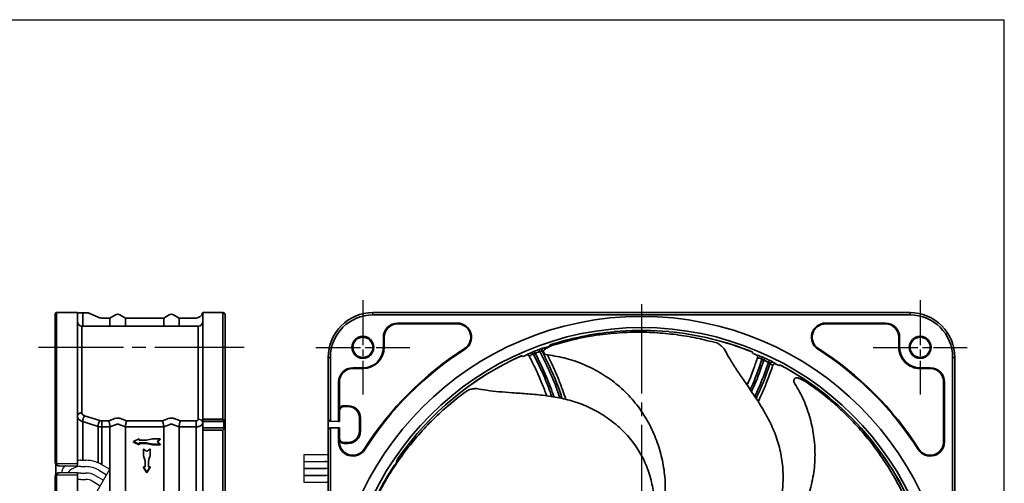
# Model space of a CAD drawing. Header units: millimetres. Extents: x 0 to 420, y 0 to 297.
# Tile 14 of 14: x 200 to 420, y 193 to 297. Entities that reach past the tile are written whole.
import ezdxf

# ---------------------------------------------------------------- set-up
doc = ezdxf.new("R2010")
doc.units = ezdxf.units.MM
doc.linetypes.add('CENTER', pattern=[27, 20, -2, 3, -2])
doc.linetypes.add('HS', pattern=[0])

msp = doc.modelspace()

# ---------------------------------------------------------------- linework, layer by layer
at = {"color": 7, "linetype": 'HS'}
for p in [(0, 297), (420, 0)]:
    msp.add_line(p, (420, 297), dxfattribs=at)
at = {"color": 7, "linetype": 'CENTER', "ltscale": 0.5}
for p, q in [((276.7, 234.32), (276.7, 213.32)), ((401.2, 234.32), (401.2, 213.32)), ((266.2, 223.82), (287.2, 223.82)), ((390.7, 223.82), (411.7, 223.82))]:
    msp.add_line(p, q, dxfattribs=at)
at = {"color": 7, "linetype": 'CENTER'}
for p, q in [((338.95, 233.48), (338.95, 89.66)), ((250.19, 223.82), (204.23, 223.82))]:
    msp.add_line(p, q, dxfattribs=at)
at = {"color": 7, "linetype": 'Continuous', "lineweight": 35}
for p, q in [((207.93, 221.57), (207.93, 231.27)), ((208.23, 231.57), (208.23, 221.57)), ((208.23, 231.57), (212.93, 231.57)), ((212.93, 231.57), (212.93, 221.57)), ((214.12, 231.52), (214.12, 228.57)), ((217.54, 230.54), (215.31, 231.52)), ((221.43, 231.08), (220.2, 230.37)), ((223.66, 230.37), (222.43, 231.08)), ((233.43, 231.08), (232.2, 230.37)), ((235.66, 230.37), (234.43, 231.08)), ((240.93, 221.57), (240.93, 231.57)), ((240.93, 231.57), (245.43, 231.57)), ((245.43, 221.57), (245.43, 231.57)), ((245.93, 231.07), (245.93, 221.57)), ((278.95, 231.07), (278.95, 231.57)), ((278.95, 231.57), (398.95, 231.57)), ((398.95, 231.07), (278.95, 231.07)), ((398.95, 231.07), (398.95, 231.57)), ((220.2, 230.37), (218.35, 230.37)), ((220.2, 228.57), (220.2, 230.37)), ((232.2, 230.37), (223.66, 230.37)), ((223.66, 228.57), (223.66, 230.37)), ((232.2, 228.57), (232.2, 230.37)), ((239.43, 230.37), (235.66, 230.37)), ((235.66, 228.57), (235.66, 230.37)), ((284.45, 229.24), (297.81, 229.24)), ((284.45, 229.24), (284.45, 229.07)), ((297.81, 229.07), (284.45, 229.07)), ((297.81, 229.24), (297.81, 229.07)), ((380.08, 229.24), (393.45, 229.24)), ((380.08, 229.24), (380.08, 229.07)), ((393.45, 229.07), (380.08, 229.07)), ((393.45, 229.24), (393.45, 229.07)), ((239.93, 228.57), (213.93, 228.57)), ((213.93, 228.57), (213.93, 220.46)), ((239.93, 220.46), (239.93, 228.57)), ((332.86, 227.32), (336.85, 227.56)), ((336.85, 227.56), (341.04, 227.56)), ((341.04, 227.56), (345.03, 227.32)), ((281.28, 223.82), (281.28, 226.07)), ((281.28, 226.07), (281.45, 226.07)), ((281.45, 226.07), (281.45, 223.82)), ((328.04, 226.4), (326.23, 226.08)), ((355.85, 224.76), (355.74, 224.81)), ((396.45, 223.82), (396.45, 226.07)), ((396.45, 226.07), (396.62, 226.07)), ((396.62, 226.07), (396.62, 223.82)), ((281.28, 223.82), (281.45, 223.82)), ((317.08, 223.05), (316.74, 222.97)), ((317.78, 223.66), (317.61, 223.56)), ((318.93, 224.2), (317.86, 223.71)), ((357.43, 223.45), (357.35, 223.56)), ((396.45, 223.82), (396.62, 223.82)), ((207.93, 198.35), (207.93, 221.57)), ((208.23, 221.57), (208.23, 197.96)), ((212.93, 197.77), (212.93, 221.57)), ((213.93, 220.46), (213.93, 209.18)), ((239.93, 207.75), (239.93, 220.46)), ((240.93, 221.57), (240.93, 207.81)), ((245.43, 207.81), (245.43, 221.57)), ((245.93, 221.57), (245.93, 207.31)), ((268.95, 221.57), (269.45, 221.57)), ((268.95, 207.81), (268.95, 221.57)), ((269.45, 221.57), (269.45, 207.31)), ((408.45, 101.57), (408.45, 221.57)), ((408.45, 221.57), (408.95, 221.57)), ((408.95, 221.57), (408.95, 101.57)), ((274.45, 219.24), (276.7, 219.24)), ((274.45, 219.24), (274.45, 219.07)), ((276.7, 219.07), (274.45, 219.07)), ((276.7, 219.24), (276.7, 219.07)), ((401.2, 219.24), (403.45, 219.24)), ((401.2, 219.07), (401.2, 219.24)), ((403.45, 219.07), (401.2, 219.07)), ((403.45, 219.07), (403.45, 219.24)), ((271.28, 210.23), (271.28, 216.07)), ((271.28, 216.07), (271.45, 216.07)), ((271.45, 216.07), (271.45, 210.23)), ((374.3, 216.83), (374.11, 216.9)), ((375.43, 216.27), (374.39, 216.8)), ((406.45, 202.7), (406.45, 216.07)), ((406.45, 216.07), (406.62, 216.07)), ((406.62, 216.07), (406.62, 202.7)), ((300.08, 214.18), (299.98, 214.12)), ((302.09, 214.6), (301.96, 214.61)), ((382.83, 210.52), (381.46, 211.73)), ((271.25, 207.27), (271.25, 209.8)), ((271.25, 209.8), (271.45, 209.8)), ((271.28, 210.23), (271.45, 210.23)), ((271.45, 209.8), (271.45, 210.23)), ((271.45, 209.8), (271.45, 207.27)), ((272.45, 210.77), (272.45, 210.57)), ((272.45, 210.77), (273.45, 210.77)), ((273.45, 210.57), (272.45, 210.57)), ((273.45, 210.77), (273.45, 210.57)), ((214.12, 207.23), (214.12, 198.59)), ((214.52, 208.53), (217.95, 207.46)), ((218.35, 207.4), (219.93, 207.4)), ((218.35, 206.05), (218.35, 207.4)), ((219.93, 207.4), (220.93, 207.81)), ((222.93, 207.81), (223.93, 207.4)), ((223.93, 207.4), (231.93, 207.4)), ((231.93, 207.4), (232.93, 207.81)), ((234.93, 207.81), (235.93, 207.4)), ((235.93, 207.4), (239.43, 207.4)), ((239.43, 206.05), (239.43, 207.4)), ((240.93, 207.81), (245.43, 207.81)), ((240.93, 207.31), (240.93, 207.81)), ((245.93, 207.31), (240.93, 207.31)), ((240.93, 207.27), (240.93, 207.31)), ((240.93, 207.27), (245.73, 207.27)), ((240.93, 205.87), (240.93, 207.27)), ((245.63, 205.87), (245.63, 207.27)), ((245.83, 207.27), (245.83, 205.87)), ((245.93, 207.27), (245.93, 207.31)), ((245.93, 207.27), (245.93, 205.87)), ((268.95, 205.33), (268.95, 207.81)), ((269.45, 207.31), (269.44, 207.31)), ((271.25, 207.27), (269.45, 207.31)), ((275.95, 205.07), (275.95, 208.07)), ((276.15, 208.07), (275.95, 208.07)), ((276.15, 208.07), (276.15, 205.07)), ((217.54, 198.05), (217.54, 206.16)), ((218.35, 206.05), (218.35, 197.65)), ((220.2, 206.05), (218.35, 206.05)), ((221.43, 206.54), (220.2, 206.04)), ((220.2, 206.04), (220.2, 206.05)), ((220.2, 181.08), (220.2, 206.04)), ((223.66, 206.04), (222.43, 206.54)), ((223.66, 206.05), (223.66, 206.04)), ((232.2, 206.05), (223.66, 206.05)), ((223.66, 181.08), (223.66, 206.04)), ((233.43, 206.54), (232.2, 206.04)), ((232.2, 206.04), (232.2, 206.05)), ((232.2, 181.08), (232.2, 206.04)), ((235.66, 206.04), (234.43, 206.54)), ((235.66, 206.05), (235.66, 206.04)), ((239.43, 206.05), (235.66, 206.05)), ((235.66, 181.08), (235.66, 206.04)), ((239.43, 181.08), (239.43, 206.05)), ((240.93, 205.87), (245.73, 205.87)), ((240.93, 205.83), (240.93, 205.87)), ((240.93, 205.83), (245.93, 205.83)), ((240.93, 205.33), (240.93, 205.83)), ((245.43, 205.33), (240.93, 205.33)), ((240.93, 205.33), (240.93, 101.57)), ((245.43, 101.57), (245.43, 205.33)), ((245.93, 205.83), (245.93, 205.87)), ((245.93, 205.83), (245.93, 101.57)), ((268.95, 101.57), (268.95, 205.33)), ((269.44, 205.83), (269.45, 205.83)), ((269.45, 205.83), (271.25, 205.87)), ((269.45, 205.83), (269.45, 101.57)), ((271.25, 203.34), (271.25, 205.87)), ((271.45, 205.87), (271.45, 203.34)), ((276.15, 205.07), (275.95, 205.07)), ((225.43, 202.63), (225.43, 202.77)), ((226.73, 203.38), (226.73, 203.08)), ((226.73, 203.08), (228.33, 203.08)), ((228.33, 202.47), (226.73, 202.47)), ((226.73, 202.47), (226.73, 202.16)), ((228.33, 202.33), (228.33, 202.47)), ((229.73, 203.38), (231.43, 203.38)), ((231.43, 203.24), (231.43, 203.38)), ((271.25, 203.34), (271.45, 203.34)), ((271.28, 202.7), (271.28, 202.91)), ((271.28, 202.91), (271.45, 202.91)), ((271.28, 202.7), (271.45, 202.7)), ((271.45, 202.91), (271.45, 203.34)), ((271.45, 202.91), (271.45, 202.7)), ((272.45, 202.37), (272.45, 202.57)), ((272.45, 202.57), (273.45, 202.57)), ((273.45, 202.37), (273.45, 202.57)), ((406.62, 202.7), (406.45, 202.7)), ((228.33, 202.33), (226.73, 202.33)), ((226.73, 202.02), (226.73, 202.16)), ((227.68, 199.7), (227.68, 201.13)), ((229.18, 201.13), (229.18, 199.7)), ((231.43, 202.16), (229.73, 202.16)), ((229.73, 202.02), (229.73, 202.16)), ((231.43, 202.02), (229.73, 202.02)), ((231.43, 202.02), (231.43, 202.16)), ((273.45, 202.37), (272.45, 202.37)), ((227.68, 199.56), (227.68, 199.7)), ((228.05, 197.1), (228.05, 198.5)), ((228.8, 198.5), (228.8, 197.1)), ((229.18, 199.56), (229.18, 199.7)), ((208.13, 195.39), (208.13, 197.75)), ((208.29, 197.86), (212.93, 197.77)), ((212.93, 197.27), (208.91, 197.35)), ((208.91, 195.79), (212.93, 195.87)), ((212.93, 197.77), (212.93, 197.27)), ((212.93, 195.87), (212.93, 195.37)), ((227.68, 197.1), (228.05, 197.1)), ((227.68, 196.95), (227.68, 197.1)), ((228.43, 195.8), (228.43, 195.94)), ((228.8, 197.1), (229.18, 197.1)), ((229.18, 196.95), (229.18, 197.1)), ((283.85, 197.59), (283.92, 197.56)), ((207.93, 101.57), (207.93, 194.79)), ((208.23, 195.18), (208.23, 101.57)), ((212.93, 195.37), (208.29, 195.28)), ((212.93, 101.57), (212.93, 195.37)), ((281.46, 193.46), (280.59, 191.85))]:
    msp.add_line(p, q, dxfattribs=at)
at = {"color": 7}
for p, q in [((213.7, 198.59), (214.83, 198.59)), ((268.23, 199.82), (263.5, 199.82)), ((263.5, 199.82), (263.5, 198.32)), ((263.5, 198.32), (268.23, 198.32)), ((268.41, 198.27), (263.5, 198.27)), ((263.5, 198.27), (263.5, 196.77)), ((209.48, 196.03), (209.48, 195.8)), ((209.76, 196.87), (209.6, 196.61)), ((210.33, 197.32), (209.77, 196.89)), ((213.7, 197.17), (213.34, 197.17)), ((213.7, 197.17), (214.83, 197.17)), ((217.33, 191.68), (220.17, 196.59)), ((217.62, 196.43), (219.46, 195.36)), ((218.33, 197.66), (220.17, 196.59)), ((263.5, 196.77), (268.41, 196.77)), ((268.43, 196.72), (263.5, 196.72)), ((263.5, 196.72), (263.5, 195.22)), ((213.7, 195.75), (214.83, 195.75)), ((213.7, 194.33), (214.83, 194.33)), ((216.2, 193.97), (218.04, 192.9)), ((216.91, 195.2), (218.75, 194.13)), ((263.5, 195.22), (268.43, 195.22)), ((268.64, 195.17), (263.5, 195.17)), ((263.5, 195.17), (263.5, 193.67)), ((263.5, 193.67), (268.64, 193.67))]:
    msp.add_line(p, q, dxfattribs=at)
at = {"color": 7, "linetype": 'Continuous', "lineweight": 35, "flags": 128}
for points in [[(299.52, 223.39), (299.51, 223.42), (299.49, 223.44), (299.48, 223.46), (299.47, 223.48), (299.46, 223.5), (299.44, 223.51), (299.44, 223.53), (299.43, 223.54)], [(315.02, 222.94), (315.02, 222.93), (315.03, 222.9), (315.05, 222.86), (315.07, 222.8), (315.1, 222.73), (315.13, 222.65), (315.17, 222.57), (315.2, 222.48)], [(316.08, 223.35), (316.09, 223.34), (316.1, 223.31), (316.12, 223.26), (316.14, 223.21), (316.16, 223.14), (316.19, 223.06), (316.23, 222.97), (316.26, 222.88)], [(378.38, 223.39), (378.39, 223.42), (378.4, 223.44), (378.42, 223.46), (378.43, 223.48), (378.44, 223.5), (378.45, 223.51), (378.46, 223.53), (378.47, 223.54)], [(366.47, 221.42), (366.47, 221.41), (366.46, 221.38), (366.44, 221.34), (366.41, 221.28), (366.38, 221.21), (366.34, 221.13), (366.3, 221.05), (366.26, 220.96)], [(367.51, 220.93), (367.5, 220.92), (367.49, 220.89), (367.47, 220.85), (367.44, 220.8), (367.41, 220.73), (367.37, 220.65), (367.33, 220.57), (367.29, 220.48)], [(217.54, 206.16), (215.71, 206.73), (214.12, 207.23)], [(245.43, 207.81), (245.52, 207.71), (245.62, 207.62), (245.7, 207.53), (245.78, 207.46), (245.84, 207.4), (245.89, 207.35), (245.92, 207.32), (245.93, 207.31)], [(271.45, 207.27), (271.45, 207.27), (271.44, 207.27), (271.42, 207.27), (271.4, 207.27), (271.38, 207.27), (271.35, 207.27), (271.32, 207.27), (271.28, 207.27), (271.25, 207.27)], [(245.93, 205.83), (245.92, 205.82), (245.89, 205.79), (245.84, 205.74), (245.78, 205.68), (245.7, 205.6), (245.62, 205.52), (245.52, 205.43), (245.43, 205.33)], [(271.25, 205.87), (271.29, 205.87), (271.32, 205.87), (271.36, 205.87), (271.39, 205.87), (271.41, 205.87), (271.43, 205.87), (271.44, 205.87), (271.45, 205.87)], [(277.12, 201), (277.1, 201.01), (277.08, 201.03), (277.06, 201.04), (277.04, 201.05), (277.02, 201.06), (277, 201.07), (276.99, 201.08), (276.98, 201.09)], [(400.77, 201), (400.79, 201.01), (400.82, 201.03), (400.84, 201.04), (400.86, 201.05), (400.88, 201.06), (400.89, 201.07), (400.91, 201.08), (400.92, 201.09)], [(208.05, 197.87), (208.06, 197.87), (208.07, 197.87), (208.08, 197.88), (208.1, 197.89), (208.13, 197.91), (208.16, 197.93), (208.19, 197.94), (208.23, 197.96)], [(208.05, 195.27), (208.06, 195.27), (208.07, 195.27), (208.08, 195.26), (208.1, 195.24), (208.13, 195.23), (208.16, 195.21), (208.19, 195.2), (208.23, 195.18)]]:
    msp.add_lwpolyline(points, dxfattribs=at)
at = {"color": 7, "linetype": 'Continuous', "lineweight": 35}
for centre, radius in [((338.95, 161.57), 69.16), ((338.95, 161.57), 66.66), ((276.7, 223.82), 2.45), ((276.7, 223.82), 2.25), ((401.2, 223.82), 2.45), ((401.2, 223.82), 2.25)]:
    msp.add_circle(centre, radius, dxfattribs=at)
for centre, radius, start, end in [((208.23, 231.27), 0.3, 90, 180), ((221.93, 230.21), 1, 60, 120), ((233.93, 230.21), 1, 60, 120), ((239.43, 231.87), 1.5, 270, 346.4935), ((245.43, 231.07), 0.5, 0, 90), ((278.95, 221.57), 10, 90, 180), ((278.95, 221.57), 9.5, 90, 180), ((398.95, 221.57), 10, 359.9999, 90.0001), ((398.95, 221.57), 9.5, 0, 90), ((213.93, 229.57), 1, 180, 270), ((218.35, 232.37), 2, 246.2505, 270), ((239.93, 229.57), 1, 270, 0), ((284.45, 226.07), 3.17, 89.9999, 180), ((284.45, 226.07), 3, 89.9999, 180.0001), ((297.81, 226.07), 3.17, 302.5271, 90), ((297.81, 226.07), 3, 302.5271, 90), ((380.08, 226.07), 3.17, 90, 237.4729), ((380.08, 226.07), 3, 89.9999, 237.473), ((393.45, 226.07), 3.17, 359.9999, 90.0001), ((393.45, 226.07), 3, 0.0001, 89.9999), ((338.95, 161.57), 66.02, 95.289, 107.9852), ((338.95, 161.57), 66.03, 95.289, 107.9816), ((338.95, 161.57), 66.03, 67.9952, 84.7111), ((338.95, 161.57), 66.02, 67.992, 84.7111), ((276.7, 223.82), 4.58, 270, 360), ((276.7, 223.82), 4.75, 270, 0), ((338.95, 161.57), 73.5, 122.5271, 147.4729), ((338.95, 161.57), 73.33, 122.5271, 147.4729), ((314.33, 222.14), 0.476, 24.6207, 108.2363), ((338.94, 161.59), 65.85, 110.309, 111.3009), ((338.97, 161.52), 65.43, 110.3095, 111.3001), ((317.18, 223.2), 0.494, 112.4419, 207.9502), ((338.91, 161.68), 65.66, 108.2024, 108.8216), ((338.99, 161.68), 65.65, 67.0474, 67.7307), ((338.95, 161.57), 73.33, 32.5271, 57.4729), ((338.95, 161.57), 73.5, 32.5271, 57.4729), ((401.2, 223.82), 4.75, 179.9999, 270), ((401.2, 223.82), 4.58, 180.0001, 269.9999), ((338.95, 161.57), 66.02, 113.9917, 145.2662), ((338.95, 161.57), 66.03, 113.9952, 145.2595), ((338.96, 161.55), 65.79, 113.0483, 113.7301), ((365.42, 221.35), 0.476, 338.6214, 62.2354), ((338.96, 161.6), 65.34, 64.309, 65.3009), ((338.98, 161.63), 65.81, 64.3087, 65.3011), ((368.16, 220.04), 0.494, 66.4412, 161.9509), ((338.94, 161.56), 65.78, 62.2024, 62.8204), ((274.45, 216.07), 3.17, 90, 180), ((274.45, 216.07), 3, 89.9999, 180), ((338.95, 161.57), 66.02, 21.9926, 61.9858), ((338.95, 161.57), 66.03, 21.9953, 61.9816), ((403.45, 216.07), 3.17, 359.9999, 90), ((403.45, 216.07), 3, 359.9998, 90.0002), ((213.8, 208.29), 0.893, 81.9507, 168.578), ((272.45, 209.57), 1.2, 90.0002, 146.4426), ((272.45, 209.57), 1, 90, 180.0001), ((273.45, 208.07), 2.7, 0, 90), ((273.45, 208.07), 2.5, 360, 90), ((217.11, 207.01), 3, 149.675, 175.9016), ((220.53, 205.94), 3, 149.6744, 175.872), ((240.05, 206.87), 0.893, 11.4217, 98.0493), ((269.45, 207.81), 0.5, 180, 268.8543), ((269.45, 205.33), 0.5, 91.1456, 180.0002), ((273.45, 205.07), 2.7, 270, 360), ((273.45, 205.07), 2.5, 270.0001, 359.9999), ((274.45, 202.7), 3.17, 180, 327.4729), ((272.45, 203.57), 1, 179.9999, 270), ((272.45, 203.57), 1.2, 213.5574, 269.9998), ((274.45, 202.7), 3, 180, 327.4729), ((403.45, 202.7), 3.17, 212.527, 0.0001), ((403.45, 202.7), 3, 212.5271, 360), ((338.97, 161.55), 65.78, 146.3307, 146.8158), ((208.93, 198.35), 1, 208.955, 243.0123), ((208.93, 198.35), 0.8, 208.955, 217.5364), ((283.98, 196.81), 0.573, 150.3787, 190.3264), ((284.69, 197.04), 1, 146.8321, 175.6736), ((208.93, 194.79), 1, 116.9877, 151.045), ((208.93, 194.79), 0.8, 142.4636, 151.045), ((281.85, 194.17), 0.315, 210.4865, 240.7085), ((282.16, 194.72), 0.915, 230.9144, 240.9327)]:
    msp.add_arc(centre, radius, start, end, dxfattribs=at)
at = {"color": 7}
for centre, radius, start, end in [((214.83, 191.59), 7, 60, 90), ((268.23, 194.07), 5.75, 82.8689, 89.9994), ((268.23, 194.07), 4.25, 80.3312, 89.9992), ((268.41, 192.52), 5.75, 84.5949, 90.0001), ((214.83, 191.59), 5.58, 60, 90), ((268.41, 192.52), 4.25, 82.6777, 90.0002), ((268.43, 190.97), 5.75, 84.8181, 89.9994), ((214.83, 191.59), 4.16, 60, 90), ((214.83, 191.59), 2.74, 60, 90), ((268.43, 190.97), 4.25, 82.9808, 89.9993), ((268.64, 189.42), 5.75, 86.9308, 89.9995), ((268.64, 189.42), 4.25, 85.8457, 89.9988)]:
    msp.add_arc(centre, radius, start, end, dxfattribs=at)
at = {"color": 7, "ltscale": 0.2}
msp.add_arc((213.57, 193.66), 3.52, 93.5954, 142.2331, dxfattribs=at)
at = {"color": 7, "linetype": 'Continuous', "lineweight": 35}
for centre, major_axis, ratio, start_param, end_param in [((245.73, 207.27), (0.2, 0), 0.02, 4.712389, 6.283185), ((245.43, 207.31), (0.5, 0), 0.02, 0, 0.019997), ((245.73, 205.87), (0.2, 0), 0.02, 0, 1.570796), ((245.43, 205.83), (0.5, 0), 0.02, 6.263188, 6.283185), ((242.75, 161.57), (117.97, 55.98), 0.341999, 1.544384, 1.555361), ((208.11, 161.57), (117.97, -55.98), 0.341999, 1.575237, 1.586232), ((208.11, 161.57), (117.63, -55.81), 0.341999, 1.574779, 1.585806), ((264.25, 161.57), (257.35, 50.51), 0.182676, 1.669422, 1.674909), ((189.61, 161.57), (257.35, -50.51), 0.182676, 1.450199, 1.455698), ((240.05, 161.57), (58.55, 64.63), 0.412789, 1.277738, 1.288715), ((221.4, 161.57), (-58.55, 64.63), 0.412789, 4.983476, 4.99447), ((240.05, 161.57), (58.38, 64.44), 0.412789, 1.278131, 1.287846), ((214.81, 161.57), (69.31, -62.79), 0.412789, 1.743569, 1.753872), ((189.61, 161.57), (256.6, -50.36), 0.182676, 1.44974, 1.455256), ((242.05, 161.57), (69.31, 62.79), 0.412789, 1.387721, 1.398023), ((224.01, 161.57), (-13.53, 68.96), 0.182676, 5.241324, 5.262064), ((224.01, 161.57), (-13.49, 68.76), 0.182676, 5.240672, 5.261475), ((232.85, 161.57), (13.53, 68.96), 0.182676, 1.021121, 1.041861), ((232.85, 161.57), (13.49, 68.76), 0.182676, 1.02171, 1.042513), ((218.03, 161.57), (-32.32, 68.11), 0.341999, 5.072989, 5.092441), ((218.03, 161.57), (-32.22, 67.91), 0.341999, 5.072203, 5.091716), ((238.82, 161.57), (32.32, 68.11), 0.341999, 1.190744, 1.210196), ((238.82, 161.57), (32.22, 67.91), 0.341999, 1.19147, 1.210982)]:
    msp.add_ellipse(centre, major_axis=major_axis, ratio=ratio, start_param=start_param, end_param=end_param, dxfattribs=at)
for points, knots in [([(213.16, 231.52), (213.27, 231.52), (213.44, 231.52), (213.77, 231.52), (214.01, 231.52), (214.12, 231.52)], [0, 0, 0, 0, 0.486541, 0.742993, 1, 1, 1, 1]), ([(215.29, 231.52), (215.29, 231.52), (215.33, 231.52), (215.08, 231.52), (214.49, 231.52), (214.12, 231.52)], [0, 0, 0, 0, 0.091941, 0.435162, 1, 1, 1, 1]), ([(355.74, 224.81), (354.25, 225.19), (351.26, 225.95), (346.64, 226.71), (341.91, 227.16), (337.04, 227.25), (332.95, 227.02), (329.93, 226.69), (328.57, 226.48), (328.04, 226.4)], [0, 0, 0, 0, 0.1648841, 0.3306083, 0.5018633, 0.674867, 0.8520602, 0.9418379, 1, 1, 1, 1]), ([(318.57, 224.37), (318.56, 224.37), (318.51, 224.26), (318.46, 224.15), (318.4, 224.05)], [0, 0, 0, 0, 0.010189, 1, 1, 1, 1]), ([(318.93, 224.2), (320.36, 224.63), (322.77, 225.36), (325.24, 225.87), (326.23, 226.08)], [0, 0, 0, 0, 0.594495, 1, 1, 1, 1]), ([(357.35, 223.56), (357.15, 223.78), (356.73, 224.23), (356.18, 224.59), (355.87, 224.75), (355.85, 224.76)], [0, 0, 0, 0, 0.458777, 0.9552, 1, 1, 1, 1]), ([(313.2, 222.09), (313.24, 222.11), (313.4, 222.21), (313.73, 222.38), (314.02, 222.52), (314.19, 222.6)], [0, 0, 0, 0, 0.136441, 0.494014, 1, 1, 1, 1]), ([(314.77, 222.34), (314.61, 222.27), (314.33, 222.14), (314.02, 221.98), (313.88, 221.89), (313.84, 221.87)], [0, 0, 0, 0, 0.510459, 0.872029, 1, 1, 1, 1]), ([(314.19, 222.6), (314.2, 222.6), (314.28, 222.64), (314.45, 222.71), (314.72, 222.82), (314.92, 222.9), (315.02, 222.94)], [0, 0, 0, 0, 0.048065, 0.297546, 0.627841, 1, 1, 1, 1]), ([(315.2, 222.48), (315.15, 222.46), (315.04, 222.43), (314.91, 222.39), (314.82, 222.36), (314.77, 222.34), (314.77, 222.34)], [0, 0, 0, 0, 0.3737015, 0.7039939, 0.9523333, 1, 1, 1, 1]), ([(318.91, 212.79), (318.4, 214.2), (317.23, 217.47), (315.66, 220.57), (314.77, 222.34)], [0, 0, 0, 0, 0.429985, 1, 1, 1, 1]), ([(315.2, 222.48), (316.09, 220.72), (317.69, 217.55), (318.88, 214.2), (319.42, 212.71)], [0, 0, 0, 0, 0.5533741, 1, 1, 1, 1]), ([(316.08, 223.35), (316.15, 223.37), (316.31, 223.43), (316.56, 223.52), (316.79, 223.6), (316.93, 223.64), (316.99, 223.66)], [0, 0, 0, 0, 0.209497, 0.54496, 0.817895, 1, 1, 1, 1]), ([(316.74, 222.97), (316.71, 222.96), (316.64, 222.96), (316.51, 222.93), (316.38, 222.91), (316.29, 222.89), (316.26, 222.88)], [0, 0, 0, 0, 0.184598, 0.458158, 0.792222, 1, 1, 1, 1]), ([(320.69, 212.5), (320.64, 212.66), (320.07, 214.57), (318.64, 218.06), (317.05, 221.28), (316.26, 222.88)], [0, 0, 0, 0, 0.045483, 0.527363, 1, 1, 1, 1]), ([(316.74, 222.97), (317.51, 221.41), (319.09, 218.2), (320.54, 214.64), (321.13, 212.64), (321.21, 212.39)], [0, 0, 0, 0, 0.454935, 0.931675, 1, 1, 1, 1]), ([(316.99, 223.66), (317.12, 223.69), (317.34, 223.75), (317.59, 223.81), (317.7, 223.82), (317.73, 223.82)], [0, 0, 0, 0, 0.54627, 0.89511, 1, 1, 1, 1]), ([(317.26, 223.31), (317.22, 223.27), (317.14, 223.21), (317.08, 223.07), (317.04, 222.92), (317.06, 222.82), (317.07, 222.77)], [0, 0, 0, 0, 0.249729, 0.497196, 0.737645, 1, 1, 1, 1]), ([(317.5, 222.2), (317.43, 222.24), (317.27, 222.37), (317.13, 222.58), (317.09, 222.73), (317.07, 222.77)], [0, 0, 0, 0, 0.340277, 0.824132, 1, 1, 1, 1]), ([(317.26, 223.31), (317.35, 223.37), (317.54, 223.52), (317.75, 223.64), (317.86, 223.71)], [0, 0, 0, 0, 0.461897, 1, 1, 1, 1]), ([(317.73, 223.82), (317.68, 223.8), (317.58, 223.75), (317.46, 223.62), (317.4, 223.5), (317.4, 223.43), (317.4, 223.41)], [0, 0, 0, 0, 0.3024111, 0.6048552, 0.9065886, 1, 1, 1, 1]), ([(317.46, 222.22), (317.47, 222.22), (317.47, 222.21), (317.48, 222.21), (317.48, 222.21), (317.48, 222.21), (317.49, 222.2), (317.49, 222.2), (317.5, 222.2), (317.5, 222.2), (317.5, 222.2)], [0, 0, 0, 0, 0.345331, 0.43005, 0.475417, 0.523219, 0.617442, 0.688857, 0.889877, 1, 1, 1, 1]), ([(317.5, 222.2), (318.89, 221.99), (321.68, 221.58), (325.75, 220.21), (329.67, 218.3), (333.32, 215.78), (336.57, 212.73), (339.25, 209.26), (341.35, 205.52), (342.9, 201.61), (343.9, 197.52), (344.37, 193.34), (344.17, 190.54), (344.07, 189.15)], [0, 0, 0, 0, 0.089078, 0.179463, 0.272125, 0.365997, 0.460419, 0.554974, 0.643853, 0.733061, 0.821942, 0.91115, 1, 1, 1, 1]), ([(356.96, 223.95), (357.04, 223.88), (357.12, 223.81), (357.2, 223.72), (357.21, 223.71)], [0, 0, 0, 0, 0.900885, 1, 1, 1, 1]), ([(362.15, 176.2), (362.99, 177.05), (364.67, 178.76), (366.83, 181.62), (368.58, 184.71), (369.84, 188.21), (370.55, 192.03), (370.65, 196.07), (370.17, 200.03), (369.15, 203.8), (367.61, 207.32), (365.76, 210.59), (363.72, 213.68), (361.76, 216.49), (360.02, 219.06), (358.6, 221.31), (357.8, 222.78), (357.43, 223.45)], [0, 0, 0, 0, 0.067763, 0.135112, 0.2019, 0.267894, 0.344499, 0.420503, 0.495249, 0.569057, 0.640867, 0.711582, 0.781345, 0.849529, 0.905353, 0.956565, 1, 1, 1, 1]), ([(363.87, 222.43), (363.81, 222.55), (363.75, 222.67), (363.69, 222.79), (363.69, 222.79)], [0, 0, 0, 0, 0.989845, 1, 1, 1, 1]), ([(312.48, 221.78), (312.35, 221.82), (312.23, 221.85), (312.1, 221.89), (312.1, 221.89)], [0, 0, 0, 0, 0.9898414, 1, 1, 1, 1]), ([(313.84, 221.87), (313.81, 221.91), (313.75, 222.01), (313.6, 222.1), (313.44, 222.14), (313.3, 222.13), (313.22, 222.1), (313.2, 222.09)], [0, 0, 0, 0, 0.223794, 0.447553, 0.672423, 0.899999, 1, 1, 1, 1]), ([(313.76, 221.97), (314.15, 221.24), (315.11, 219.44), (316.34, 216.67), (317.27, 214.4), (317.68, 213.23), (317.76, 212.98)], [0, 0, 0, 0, 0.252278, 0.621747, 0.921215, 1, 1, 1, 1]), ([(322.04, 212.16), (321.82, 212.84), (321.29, 214.45), (320.32, 216.94), (319.21, 219.61), (318.33, 221.3), (317.91, 222.12)], [0, 0, 0, 0, 0.197496, 0.470401, 0.743763, 1, 1, 1, 1]), ([(364.9, 221.62), (364.62, 220.79), (363.98, 218.86), (363.18, 216.78), (362.62, 215.55), (362.54, 215.38)], [0, 0, 0, 0, 0.3924835, 0.9129808, 1, 1, 1, 1]), ([(363.21, 214.4), (363.4, 214.8), (364.46, 216.99), (365.24, 219.3), (365.87, 221.18)], [0, 0, 0, 0, 0.185426, 1, 1, 1, 1]), ([(366.26, 220.96), (365.63, 219.1), (364.83, 216.72), (363.74, 214.46), (363.5, 213.97)], [0, 0, 0, 0, 0.783358, 1, 1, 1, 1]), ([(364.23, 212.87), (364.64, 213.73), (365.82, 216.21), (366.71, 218.8), (367.29, 220.48)], [0, 0, 0, 0, 0.349544, 1, 1, 1, 1]), ([(367.69, 220.2), (367.12, 218.55), (366.2, 215.9), (364.99, 213.36), (364.53, 212.41)], [0, 0, 0, 0, 0.621676, 1, 1, 1, 1]), ([(364.6, 222.13), (364.64, 222.12), (364.82, 222.07), (365.17, 221.95), (365.47, 221.84), (365.64, 221.78)], [0, 0, 0, 0, 0.1364401, 0.494016, 1, 1, 1, 1]), ([(364.88, 221.52), (364.89, 221.57), (364.92, 221.68), (364.88, 221.85), (364.8, 221.99), (364.69, 222.09), (364.62, 222.12), (364.6, 222.13)], [0, 0, 0, 0, 0.223796, 0.447555, 0.672418, 0.900003, 1, 1, 1, 1]), ([(365.87, 221.18), (365.7, 221.24), (365.42, 221.35), (365.09, 221.46), (364.92, 221.5), (364.88, 221.52)], [0, 0, 0, 0, 0.510457, 0.87203, 1, 1, 1, 1]), ([(365.64, 221.78), (365.66, 221.77), (365.74, 221.74), (365.92, 221.66), (366.18, 221.55), (366.37, 221.46), (366.47, 221.42)], [0, 0, 0, 0, 0.0480648, 0.2975441, 0.6278401, 1, 1, 1, 1]), ([(366.26, 220.96), (366.22, 220.99), (366.12, 221.05), (366, 221.12), (365.91, 221.16), (365.87, 221.18), (365.87, 221.18)], [0, 0, 0, 0, 0.373704, 0.704002, 0.952334, 1, 1, 1, 1]), ([(367.69, 220.2), (367.66, 220.22), (367.61, 220.26), (367.5, 220.34), (367.39, 220.41), (367.32, 220.46), (367.29, 220.48)], [0, 0, 0, 0, 0.184603, 0.458155, 0.792214, 1, 1, 1, 1]), ([(367.51, 220.93), (367.57, 220.9), (367.72, 220.83), (367.95, 220.71), (368.18, 220.6), (368.3, 220.52), (368.35, 220.5)], [0, 0, 0, 0, 0.209495, 0.544962, 0.817897, 1, 1, 1, 1]), ([(368.29, 219.79), (368.27, 219.81), (368.19, 219.88), (367.98, 220.01), (367.8, 220.13), (367.69, 220.2)], [0, 0, 0, 0, 0.102866, 0.452938, 1, 1, 1, 1]), ([(368.99, 220.08), (368.94, 220.1), (368.83, 220.14), (368.66, 220.13), (368.5, 220.07), (368.36, 219.96), (368.31, 219.85), (368.29, 219.79)], [0, 0, 0, 0, 0.196753, 0.393527, 0.589835, 0.785522, 1, 1, 1, 1]), ([(368.35, 220.5), (368.47, 220.42), (368.67, 220.31), (368.88, 220.17), (368.97, 220.09), (368.99, 220.08)], [0, 0, 0, 0, 0.546266, 0.895109, 1, 1, 1, 1]), ([(365, 211.67), (365.28, 212.26), (365.99, 213.73), (367.03, 216.28), (367.86, 218.43), (368.25, 219.69), (368.31, 219.88)], [0, 0, 0, 0, 0.219715, 0.553011, 0.931198, 1, 1, 1, 1]), ([(369.96, 219.86), (369.96, 219.86), (369.85, 219.82), (369.73, 219.79), (369.62, 219.75)], [0, 0, 0, 0, 0.010206, 1, 1, 1, 1]), ([(372.97, 216.14), (373.68, 214.93), (375.09, 212.49), (376.56, 208.45), (377.51, 204.19), (377.82, 199.78), (377.46, 195.33), (376.42, 191.07), (374.81, 187.09), (372.72, 183.44), (370.15, 180.11), (367.17, 177.14), (364.85, 175.55), (363.7, 174.76)], [0, 0, 0, 0, 0.089078, 0.179463, 0.272125, 0.365997, 0.460419, 0.554975, 0.643853, 0.733061, 0.821942, 0.91115, 1, 1, 1, 1]), ([(372.97, 216.14), (372.97, 216.22), (372.96, 216.42), (373.05, 216.66), (373.13, 216.8), (373.16, 216.83)], [0, 0, 0, 0, 0.340277, 0.824129, 1, 1, 1, 1]), ([(372.97, 216.18), (372.97, 216.18), (372.97, 216.17), (372.97, 216.16), (372.97, 216.16), (372.97, 216.16), (372.97, 216.16), (372.97, 216.15), (372.97, 216.14), (372.97, 216.14), (372.97, 216.14)], [0, 0, 0, 0, 0.345285, 0.430139, 0.475416, 0.523218, 0.61746, 0.688903, 0.88987, 1, 1, 1, 1]), ([(373.69, 217.02), (373.64, 217.03), (373.54, 217.05), (373.4, 217.02), (373.26, 216.95), (373.19, 216.87), (373.16, 216.83)], [0, 0, 0, 0, 0.249731, 0.4972, 0.737648, 1, 1, 1, 1]), ([(373.69, 217.02), (373.8, 216.99), (374.03, 216.93), (374.26, 216.84), (374.39, 216.8)], [0, 0, 0, 0, 0.461899, 1, 1, 1, 1]), ([(375.43, 216.27), (376.66, 215.42), (378.73, 213.99), (380.67, 212.38), (381.46, 211.73)], [0, 0, 0, 0, 0.594495, 1, 1, 1, 1]), ([(299.98, 214.12), (298.75, 213.2), (296.29, 211.34), (292.82, 208.2), (289.52, 204.78), (286.41, 201.03), (284.03, 197.69), (282.42, 195.12), (281.73, 193.93), (281.46, 193.46)], [0, 0, 0, 0, 0.164884, 0.330608, 0.501863, 0.674867, 0.85206, 0.941838, 1, 1, 1, 1]), ([(301.96, 214.61), (301.66, 214.59), (301.04, 214.54), (300.43, 214.33), (300.11, 214.19), (300.08, 214.18)], [0, 0, 0, 0, 0.458775, 0.955199, 1, 1, 1, 1]), ([(301.41, 214.55), (301.51, 214.56), (301.62, 214.58), (301.74, 214.59), (301.75, 214.59)], [0, 0, 0, 0, 0.900886, 1, 1, 1, 1]), ([(341.98, 188.83), (341.83, 190.02), (341.55, 192.4), (340.66, 195.87), (339.33, 199.16), (337.38, 202.34), (334.83, 205.27), (331.74, 207.86), (328.35, 209.96), (324.76, 211.51), (321.05, 212.51), (317.34, 213.1), (313.66, 213.43), (310.24, 213.65), (307.14, 213.89), (304.5, 214.18), (302.85, 214.47), (302.09, 214.6)], [0, 0, 0, 0, 0.067763, 0.135112, 0.2019, 0.267894, 0.344499, 0.420503, 0.495249, 0.569057, 0.640867, 0.711582, 0.781345, 0.849529, 0.905353, 0.956565, 1, 1, 1, 1]), ([(213.93, 209.18), (213.94, 209.1), (213.96, 208.94), (214.13, 208.72), (214.34, 208.59), (214.48, 208.54), (214.52, 208.53)], [0, 0, 0, 0, 0.29265, 0.585313, 0.877562, 1, 1, 1, 1]), ([(271.25, 209.8), (271.25, 209.82), (271.25, 209.95), (271.27, 210.09), (271.27, 210.22), (271.28, 210.23)], [0, 0, 0, 0, 0.1276555, 0.8911513, 1, 1, 1, 1]), ([(398.85, 187.87), (398.22, 189.27), (396.96, 192.09), (394.67, 196.17), (392.07, 200.15), (389.11, 204.01), (386.38, 207.07), (384.24, 209.22), (383.23, 210.15), (382.83, 210.52)], [0, 0, 0, 0, 0.1648839, 0.3306082, 0.5018633, 0.674867, 0.8520602, 0.941838, 1, 1, 1, 1]), ([(214.12, 207.23), (214.04, 207.25), (213.75, 207.35), (213.34, 207.6), (212.99, 208.01), (212.95, 208.32), (212.93, 208.47)], [0, 0, 0, 0, 0.122569, 0.4149718, 0.7075618, 1, 1, 1, 1]), ([(217.95, 207.46), (218.05, 207.43), (218.18, 207.4), (218.32, 207.4), (218.35, 207.4)], [0, 0, 0, 0, 0.810761, 1, 1, 1, 1]), ([(220.2, 206.05), (220.19, 206.14), (220.18, 206.32), (220.13, 206.65), (220.06, 206.98), (219.99, 207.23), (219.94, 207.36), (219.93, 207.4), (219.93, 207.4)], [0, 0, 0, 0, 0.217749, 0.435351, 0.656884, 0.885871, 0.994084, 1, 1, 1, 1]), ([(220.93, 207.81), (221.13, 207.87), (221.54, 208), (222.26, 208.02), (222.7, 207.88), (222.93, 207.81)], [0, 0, 0, 0, 0.321405, 0.642824, 1, 1, 1, 1]), ([(223.66, 206.05), (223.66, 206.14), (223.68, 206.32), (223.73, 206.65), (223.8, 206.98), (223.87, 207.23), (223.91, 207.36), (223.93, 207.4), (223.93, 207.4)], [0, 0, 0, 0, 0.217749, 0.435351, 0.656884, 0.885871, 0.994084, 1, 1, 1, 1]), ([(232.2, 206.05), (232.19, 206.14), (232.18, 206.32), (232.13, 206.65), (232.06, 206.98), (231.99, 207.23), (231.94, 207.36), (231.93, 207.4), (231.93, 207.4)], [0, 0, 0, 0, 0.217749, 0.435351, 0.656884, 0.885871, 0.994084, 1, 1, 1, 1]), ([(232.93, 207.81), (233.13, 207.87), (233.54, 208), (234.26, 208.02), (234.7, 207.88), (234.93, 207.81)], [0, 0, 0, 0, 0.321404, 0.642824, 1, 1, 1, 1]), ([(235.66, 206.05), (235.66, 206.14), (235.68, 206.32), (235.73, 206.65), (235.8, 206.98), (235.87, 207.23), (235.91, 207.36), (235.93, 207.4), (235.93, 207.4)], [0, 0, 0, 0, 0.217749, 0.435351, 0.656884, 0.885871, 0.994084, 1, 1, 1, 1]), ([(239.43, 207.4), (239.48, 207.4), (239.6, 207.41), (239.74, 207.47), (239.86, 207.56), (239.92, 207.66), (239.92, 207.73), (239.93, 207.75)], [0, 0, 0, 0, 0.213787, 0.427561, 0.641662, 0.856463, 1, 1, 1, 1]), ([(240.93, 207.05), (240.93, 207.03), (240.93, 206.97), (240.91, 206.9), (240.89, 206.81), (240.86, 206.74), (240.82, 206.66), (240.76, 206.59), (240.7, 206.51), (240.6, 206.42), (240.49, 206.34), (240.36, 206.26), (240.23, 206.2), (240.08, 206.14), (239.92, 206.1), (239.8, 206.08), (239.68, 206.06), (239.56, 206.05), (239.47, 206.05), (239.43, 206.05)], [0, 0, 0, 0, 0.035483, 0.106982, 0.14303, 0.195754, 0.248843, 0.303084, 0.357724, 0.410326, 0.517309, 0.571816, 0.62439, 0.731312, 0.785788, 0.838396, 0.891368, 0.945486, 1, 1, 1, 1]), ([(218.35, 206.05), (218.3, 206.05), (218.02, 206.05), (217.76, 206.11), (217.54, 206.16)], [0, 0, 0, 0, 0.189261, 1, 1, 1, 1]), ([(222.43, 206.54), (222.31, 206.58), (222.1, 206.65), (221.73, 206.65), (221.53, 206.58), (221.43, 206.54)], [0, 0, 0, 0, 0.357283, 0.678461, 1, 1, 1, 1]), ([(234.43, 206.54), (234.31, 206.58), (234.1, 206.65), (233.73, 206.65), (233.53, 206.58), (233.43, 206.54)], [0, 0, 0, 0, 0.357283, 0.67846, 1, 1, 1, 1]), ([(271.28, 202.91), (271.27, 202.92), (271.27, 203.05), (271.25, 203.19), (271.25, 203.32), (271.25, 203.34)], [0, 0, 0, 0, 0.1088487, 0.8723445, 1, 1, 1, 1]), ([(207.93, 198.35), (207.93, 198.35), (207.93, 198.32), (207.94, 198.26), (207.99, 198.16), (208.09, 198.05), (208.18, 197.99), (208.23, 197.96)], [0, 0, 0, 0, 0.009632, 0.176678, 0.472685, 0.749127, 1, 1, 1, 1]), ([(208.05, 197.87), (208.02, 197.94), (207.95, 198.09), (207.93, 198.26), (207.93, 198.34), (207.93, 198.35), (207.93, 198.35)], [0, 0, 0, 0, 0.506415, 0.948366, 0.98771, 1, 1, 1, 1]), ([(284.18, 198.28), (284.18, 198.3), (284.2, 198.37), (284.24, 198.44), (284.27, 198.49)], [0, 0, 0, 0, 0.290041, 1, 1, 1, 1]), ([(284.23, 198.02), (284.22, 198.08), (284.2, 198.17), (284.18, 198.26), (284.18, 198.28)], [0, 0, 0, 0, 0.699756, 1, 1, 1, 1]), ([(284.27, 198.49), (284.35, 198.63), (284.48, 198.85), (284.62, 199.08), (284.68, 199.18), (284.69, 199.19), (284.69, 199.2)], [0, 0, 0, 0, 0.5952354, 0.9353343, 0.9931876, 1, 1, 1, 1]), ([(208.29, 197.86), (208.29, 197.86), (208.29, 197.85), (208.29, 197.82), (208.29, 197.74), (208.32, 197.63), (208.37, 197.52), (208.44, 197.48), (208.47, 197.46)], [0, 0, 0, 0, 0.010385, 0.045929, 0.192548, 0.449116, 0.722818, 1, 1, 1, 1]), ([(208.47, 197.46), (208.48, 197.45), (208.62, 197.39), (208.77, 197.35), (208.91, 197.35), (208.91, 197.35)], [0, 0, 0, 0, 0.069126, 0.988273, 1, 1, 1, 1]), ([(208.91, 195.79), (208.91, 195.79), (208.77, 195.79), (208.62, 195.75), (208.48, 195.69), (208.47, 195.68)], [0, 0, 0, 0, 0.011727, 0.930874, 1, 1, 1, 1]), ([(281.58, 194.01), (281.82, 194.42), (282.18, 195.05), (282.69, 195.88), (283.09, 196.5), (283.35, 196.9), (283.48, 197.1)], [0, 0, 0, 0, 0.390067, 0.602028, 0.80329, 1, 1, 1, 1]), ([(283.48, 197.1), (283.5, 197.12), (283.59, 197.25), (283.72, 197.39), (283.8, 197.57), (283.85, 197.59), (283.85, 197.59)], [0, 0, 0, 0, 0.142966, 0.735698, 0.990477, 1, 1, 1, 1]), ([(283.92, 197.56), (283.86, 197.46), (283.8, 197.36), (283.79, 197.24), (283.79, 197.24)], [0, 0, 0, 0, 0.966727, 1, 1, 1, 1]), ([(207.93, 194.79), (207.93, 194.79), (207.93, 194.8), (207.93, 194.82), (207.93, 194.93), (207.96, 195.09), (208.02, 195.21), (208.05, 195.27)], [0, 0, 0, 0, 0.012276, 0.03487, 0.168346, 0.619208, 1, 1, 1, 1]), ([(208.23, 195.18), (208.18, 195.15), (208.12, 195.1), (208.02, 195.02), (207.96, 194.94), (207.93, 194.86), (207.93, 194.81), (207.93, 194.79), (207.93, 194.79)], [0, 0, 0, 0, 0.250622, 0.402956, 0.694608, 0.840064, 0.990378, 1, 1, 1, 1]), ([(208.47, 195.68), (208.44, 195.66), (208.37, 195.61), (208.32, 195.51), (208.29, 195.39), (208.29, 195.32), (208.29, 195.29), (208.29, 195.28), (208.29, 195.28)], [0, 0, 0, 0, 0.277183, 0.550884, 0.807459, 0.954071, 0.989615, 1, 1, 1, 1]), ([(279.73, 190.44), (279.86, 190.71), (280.14, 191.29), (280.58, 192.17), (281.06, 193.09), (281.41, 193.7), (281.58, 194.01)], [0, 0, 0, 0, 0.227342, 0.478331, 0.733529, 1, 1, 1, 1])]:
    msp.add_open_spline(points, degree=3, knots=knots, dxfattribs=at)
at = {"color": 7}
for points, knots in [([(213.55, 198.59), (213.51, 198.59), (213.3, 198.59), (213.1, 198.49), (212.93, 198.46)], [0, 0, 0, 0, 0.111528, 0.6431575, 0.6431575, 0.6431575, 0.6431575]), ([(213.7, 198.59), (213.7, 198.59), (213.68, 198.59), (213.59, 198.59), (213.55, 198.59)], [0, 0, 0, 0, 0.498353, 1, 1, 1, 1]), ([(209.6, 196.61), (209.56, 196.48), (209.49, 196.29), (209.48, 196.09), (209.48, 196.02)], [0, 0, 0, 0, 0.674592, 1, 1, 1, 1]), ([(213.7, 195.75), (213.69, 195.75), (213.66, 195.75), (213.44, 195.75), (213.18, 195.75), (212.93, 195.75)], [0, 0, 0, 0, 0.332913, 0.666132, 1, 1, 1, 1]), ([(213.7, 194.33), (213.67, 194.33), (213.61, 194.33), (213.14, 194.33), (212.95, 194.33)], [0, 0, 0, 0, 0.608529, 1, 1, 1, 1])]:
    msp.add_open_spline(points, degree=3, knots=knots, dxfattribs=at)

doc.saveas('drawing.dxf')
